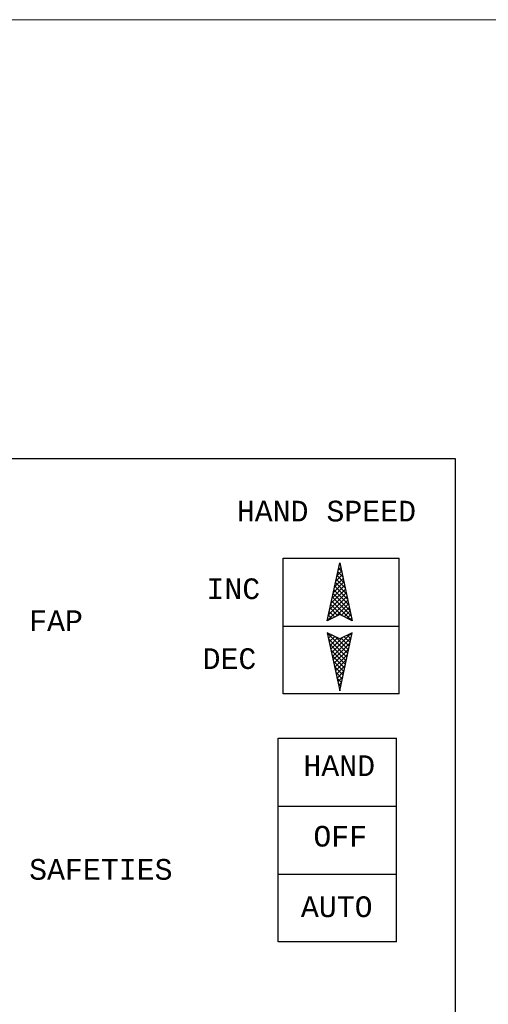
# Model space of a CAD drawing. Header units: inches. Extents: x 7.1 to 32.2, y 0.4 to 17.7.
# Tile 7 of 11: x 14.5 to 16.7, y 13 to 17.7. Entities that reach past the tile are written whole.
import ezdxf

# ---------------------------------------------------------------- set-up
doc = ezdxf.new("R2010")
doc.units = ezdxf.units.IN
doc.header["$MEASUREMENT"] = 0
for name, color, linetype, lineweight in [('M-ANNO-SYMB', 6, 'Continuous', 30), ('M-ANNO-TEXT', 2, 'Continuous', 30), ('M-DIAG-GRPH', 6, 'Continuous', 13)]:
    doc.layers.add(name, color=color, linetype=linetype, lineweight=lineweight)
doc.styles.add('CONTROLTXT', font='monotxt.shx')

msp = doc.modelspace()

# ---------------------------------------------------------------- linework, layer by layer
at = {"layer": 'M-ANNO-SYMB', "color": 6}
for p, q in [((14.3086, 15.6074), (16.5539, 15.6074)), ((16.5539, 15.6074), (16.5539, 6.095)), ((15.7235, 14.4707), (15.7235, 15.1261)), ((15.7235, 15.1261), (16.2825, 15.1261)), ((16.2825, 14.4707), (16.2825, 15.1261)), ((15.7235, 14.7984), (16.2825, 14.7984)), ((16.2825, 14.4707), (15.7235, 14.4707)), ((15.6994, 14.2567), (16.2704, 14.2567)), ((15.6994, 13.2735), (15.6994, 14.2567)), ((16.2704, 13.2735), (16.2704, 14.2567)), ((15.6994, 13.9289), (16.2704, 13.9289)), ((15.6994, 13.6012), (16.2704, 13.6012)), ((16.2704, 13.2735), (15.6994, 13.2735))]:
    msp.add_line(p, q, dxfattribs=at)
at = {"layer": 'M-ANNO-SYMB', "linetype": 'Continuous'}
for p, q in [((15.936, 14.824), (15.996, 15.1041)), ((16.001, 15.0813), (15.9885, 15.0688)), ((16.0048, 15.0636), (15.9905, 15.0778)), ((15.9973, 15.0988), (15.9943, 15.0958)), ((15.999, 15.0906), (15.9943, 15.0953)), ((15.996, 15.1041), (16.0561, 14.824)), ((16.0121, 15.0288), (15.971, 14.9878)), ((16.0083, 15.0463), (15.977, 15.0148)), ((16.0221, 14.9826), (15.9793, 15.0256)), ((16.0048, 15.0638), (15.9828, 15.0418)), ((16.0163, 15.0096), (15.983, 15.0431)), ((16.0106, 15.0366), (15.9868, 15.0603)), ((16.0233, 14.9766), (15.9538, 14.9068)), ((16.0196, 14.9938), (15.9595, 14.9338)), ((16.0158, 15.0113), (15.9653, 14.9608)), ((16.0396, 14.9015), (15.968, 14.9731)), ((16.0336, 14.9285), (15.9718, 14.9906)), ((16.0278, 14.9556), (15.9755, 15.0081)), ((16.0308, 14.9415), (15.9423, 14.8528)), ((16.0271, 14.9591), (15.948, 14.8798)), ((16.0511, 14.8475), (15.9605, 14.938)), ((16.0453, 14.8745), (15.9643, 14.9556)), ((16.0346, 14.924), (15.9365, 14.8258)), ((15.986, 14.849), (15.9493, 14.8858)), ((16.0083, 14.848), (15.953, 14.9033)), ((16.0508, 14.8268), (15.9568, 14.9205)), ((16.0383, 14.9065), (15.9758, 14.8438)), ((16.0421, 14.889), (16.0033, 14.8503)), ((15.996, 14.854), (15.936, 14.824)), ((15.9435, 14.8278), (15.938, 14.8333)), ((15.9578, 14.8348), (15.9418, 14.8508)), ((15.9718, 14.842), (15.9455, 14.8683)), ((16.0561, 14.824), (15.996, 14.854)), ((16.0458, 14.8715), (16.0176, 14.8433)), ((16.0496, 14.854), (16.0318, 14.8363)), ((16.0533, 14.8365), (16.0458, 14.829)), ((15.996, 14.7364), (15.936, 14.7664)), ((15.936, 14.7664), (15.996, 14.4863)), ((16.0346, 14.6664), (15.9365, 14.7646)), ((15.9435, 14.7626), (15.938, 14.7571)), ((15.9578, 14.7556), (15.9418, 14.7396)), ((16.0308, 14.6488), (15.9423, 14.7376)), ((15.9718, 14.7484), (15.9455, 14.7221)), ((15.986, 14.7414), (15.9493, 14.7046)), ((16.0083, 14.7424), (15.953, 14.6871)), ((16.0508, 14.7636), (15.9568, 14.6699)), ((16.0511, 14.7429), (15.9605, 14.6524)), ((16.0383, 14.6839), (15.9758, 14.7466)), ((15.996, 14.4863), (16.0561, 14.7664)), ((16.0561, 14.7664), (15.996, 14.7364)), ((16.0421, 14.7014), (16.0033, 14.7401)), ((16.0458, 14.7189), (16.0176, 14.7471)), ((16.0496, 14.7364), (16.0318, 14.7541)), ((16.0533, 14.7539), (16.0458, 14.7614)), ((16.0271, 14.6313), (15.948, 14.7106)), ((16.0453, 14.7159), (15.9643, 14.6348)), ((16.0396, 14.6889), (15.968, 14.6173)), ((16.0233, 14.6138), (15.9538, 14.6836)), ((16.0196, 14.5966), (15.9595, 14.6566)), ((16.0336, 14.6619), (15.9718, 14.5998)), ((16.0158, 14.5791), (15.9653, 14.6296)), ((16.0121, 14.5616), (15.971, 14.6026)), ((16.0278, 14.6348), (15.9755, 14.5823)), ((16.0221, 14.6078), (15.9793, 14.5648)), ((16.0083, 14.5441), (15.977, 14.5756)), ((16.0048, 14.5266), (15.9828, 14.5486)), ((16.0163, 14.5808), (15.983, 14.5473)), ((16.0106, 14.5538), (15.9868, 14.5301)), ((16.001, 14.5091), (15.9885, 14.5216)), ((16.0048, 14.5268), (15.9905, 14.5126)), ((15.999, 14.4998), (15.9943, 14.4951)), ((15.9973, 14.4916), (15.9943, 14.4946))]:
    msp.add_line(p, q, dxfattribs=at)
at = {"layer": 'M-DIAG-GRPH'}
msp.add_3dface([(7.0955, 17.7257), (25.0378, 17.7257), (25.0378, 2.7687), (7.0955, 2.7687)], dxfattribs=at)

# ---------------------------------------------------------------- texts
at = {"layer": 'M-ANNO-TEXT', "linetype": 'Continuous', "style": 'CONTROLTXT'}
for s, p in [('HAND SPEED', (15.4992, 15.3035)), ('INC', (15.3526, 14.9287)), ('FAP', (14.4965, 14.7745)), ('DEC', (15.3339, 14.5913)), ('HAND', (15.8206, 14.0747)), ('OFF', (15.8689, 13.7342)), ('SAFETIES', (14.4965, 13.574)), ('AUTO', (15.8085, 13.3938))]:
    msp.add_text(s, height=0.1, dxfattribs=at).set_placement(p)

doc.saveas('drawing.dxf')
